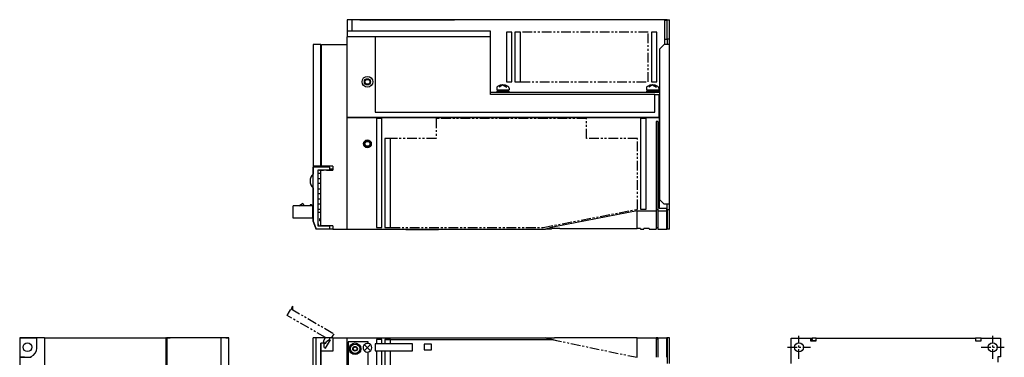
# Model space of a CAD drawing. Extents: x -955 to 8, y -436 to 332.
# Tile 3 of 3: x -628 to 8, y -6 to 211. Entities that reach past the tile are written whole.
import ezdxf

# ---------------------------------------------------------------- set-up
doc = ezdxf.new("R2010")
doc.units = 0
doc.linetypes.add('CENTER', pattern=[2, 1.25, -0.25, 0.25, -0.25])
doc.linetypes.add('PHANTOM', pattern=[2.5, 1.25, -0.25, 0.25, -0.25, 0.25, -0.25])
for name, color, linetype in [('CENTER', 6, 'CENTER'), ('OUTLINE', 7, 'CONTINUOUS'), ('PHANTOM', 3, 'PHANTOM'), ('THIN_LINE', 6, 'CONTINUOUS')]:
    doc.layers.add(name, color=color, linetype=linetype)

msp = doc.modelspace()

# ---------------------------------------------------------------- linework, layer by layer
at = {"layer": 'CENTER', "ltscale": 5}
for p, q in [((-125, -7.5), (-125, 7.5)), ((0, -7.5), (0, 7.5)), ((-132.5, 0), (-117.5, 0)), ((-7.5, 0), (7.5, 0))]:
    msp.add_line(p, q, dxfattribs=at)
at = {"layer": 'OUTLINE'}
for p, q in [((-416.47, 211.33), (-416.47, 203.93)), ((-413.57, 211.33), (-416.47, 211.33)), ((-413.57, 211.33), (-413.57, 203.93)), ((-413.37, 211.13), (-413.57, 211.13)), ((-210.07, 211.33), (-413.37, 211.33)), ((-413.37, 203.93), (-413.37, 211.33)), ((-408.37, 211.43), (-347.37, 211.43)), ((-408.37, 211.43), (-408.37, 211.33)), ((-347.37, 211.43), (-347.37, 211.33)), ((-211.67, 198.83), (-211.67, 211.13)), ((-211.67, 211.13), (-210.07, 211.13)), ((-210.07, 198.83), (-210.07, 211.33)), ((-210.07, 211.33), (-208.47, 211.33)), ((-208.47, 198.83), (-208.47, 211.33)), ((-323.97, 203.93), (-416.47, 203.93)), ((-416.47, 203.93), (-416.47, 200.33)), ((-323.97, 200.33), (-323.97, 203.93)), ((-313.77, 203.33), (-313.77, 171.33)), ((-310.27, 203.33), (-313.77, 203.33)), ((-310.27, 171.33), (-310.27, 203.33)), ((-308.27, 203.33), (-308.27, 171.33)), ((-304.77, 203.33), (-308.27, 203.33)), ((-304.77, 171.33), (-304.77, 203.33)), ((-220.27, 203.33), (-220.27, 171.33)), ((-216.77, 203.33), (-220.27, 203.33)), ((-216.77, 171.33), (-216.77, 203.33)), ((-416.47, 148.53), (-416.47, 200.33)), ((-398.47, 200.33), (-416.47, 200.33)), ((-323.97, 200.33), (-398.47, 200.33)), ((-398.47, 200.33), (-398.47, 151.73)), ((-323.97, 163.13), (-323.97, 200.33)), ((-211.67, 195.33), (-211.67, 198.83)), ((-211.67, 198.83), (-210.07, 198.83)), ((-208.47, 198.83), (-210.07, 198.83)), ((-210.07, 198.83), (-210.07, 195.33)), ((-208.47, 195.33), (-208.47, 198.83)), ((-438.49, 195.33), (-438.49, 116.93)), ((-433.49, 195.33), (-438.49, 195.33)), ((-433.49, 116.93), (-433.49, 195.33)), ((-433.07, 116.83), (-433.07, 195.33)), ((-433.07, 195.33), (-416.67, 195.33)), ((-416.67, 76.33), (-416.67, 195.33)), ((-416.67, 195.33), (-416.47, 195.33)), ((-211.97, 195.33), (-214.97, 192.33)), ((-214.97, 192.33), (-214.97, 95.33)), ((-208.47, 195.33), (-211.97, 195.33)), ((-208.47, 92.33), (-208.47, 195.33)), ((-433.07, 169.33), (-433.49, 169.33)), ((-320.07, 167.27), (-320.07, 166.23)), ((-320.07, 166.23), (-312.07, 166.23)), ((-320.07, 165.23), (-320.07, 164.73)), ((-320.07, 165.23), (-312.07, 165.23)), ((-319.87, 166.23), (-319.87, 165.23)), ((-316.07, 169.33), (-318.53, 167.86)), ((-316.36, 166.23), (-315.78, 165.23)), ((-316.07, 169.33), (-313.6, 167.86)), ((-313.77, 171.33), (-310.27, 171.33)), ((-312.27, 165.23), (-312.27, 166.23)), ((-312.07, 167.27), (-312.07, 166.23)), ((-312.07, 164.73), (-312.07, 165.23)), ((-308.27, 171.33), (-304.77, 171.33)), ((-223.47, 167.27), (-223.47, 166.23)), ((-223.47, 166.23), (-215.47, 166.23)), ((-223.47, 165.23), (-223.47, 164.73)), ((-223.47, 165.23), (-215.47, 165.23)), ((-223.27, 166.23), (-223.27, 165.23)), ((-219.47, 169.33), (-221.93, 167.86)), ((-220.27, 171.33), (-216.77, 171.33)), ((-219.76, 166.23), (-219.18, 165.23)), ((-219.47, 169.33), (-217, 167.86)), ((-215.67, 165.23), (-215.67, 166.23)), ((-215.47, 167.27), (-215.47, 166.23)), ((-215.47, 164.73), (-215.47, 165.23)), ((-323.97, 164.73), (-214.97, 164.73)), ((-217.97, 163.13), (-323.97, 163.13)), ((-217.97, 151.73), (-217.97, 163.13)), ((-217.97, 163.13), (-215.17, 163.13)), ((-217.97, 163.13), (-215.17, 163.13)), ((-215.17, 148.53), (-215.17, 163.13)), ((-215.17, 163.13), (-214.97, 163.13)), ((-215.17, 163.13), (-214.97, 163.13)), ((-416.47, 148.53), (-215.17, 148.53)), ((-416.47, 148.33), (-215.17, 148.33)), ((-416.47, 76.33), (-416.47, 148.33)), ((-398.47, 151.73), (-217.97, 151.73)), ((-397.67, 147.73), (-397.67, 77.33)), ((-394.17, 147.73), (-397.67, 147.73)), ((-394.17, 77.33), (-394.17, 147.73)), ((-227.17, 147.73), (-227.17, 89.11)), ((-223.67, 147.73), (-227.17, 147.73)), ((-223.67, 89.11), (-223.67, 147.73)), ((-214.97, 148.53), (-215.17, 148.53)), ((-215.17, 148.33), (-215.17, 148.53)), ((-215.17, 148.33), (-215.17, 89.83)), ((-217.17, 145.73), (-217.17, 88.11)), ((-216.17, 145.73), (-217.17, 145.73)), ((-216.17, 145.73), (-216.17, 88.11)), ((-392.17, 134.73), (-392.17, 77.33)), ((-388.67, 134.73), (-392.17, 134.73)), ((-388.67, 77.33), (-388.67, 134.73)), ((-438.49, 116.93), (-438.49, 114.73)), ((-433.49, 116.93), (-438.49, 116.93)), ((-438.49, 114.73), (-438.49, 111.8)), ((-438.47, 114.73), (-438.49, 114.73)), ((-438.47, 116.83), (-438.47, 111.82)), ((-436.27, 116.83), (-438.47, 116.83)), ((-438.47, 81.33), (-438.47, 116.33)), ((-427.68, 116.33), (-438.47, 116.33)), ((-436.49, 116.93), (-436.49, 116.83)), ((-436.27, 116.93), (-436.27, 116.83)), ((-433.47, 116.83), (-436.27, 116.83)), ((-433.07, 119.03), (-433.49, 119.03)), ((-433.47, 116.33), (-433.47, 116.83)), ((-433.07, 116.83), (-433.47, 116.83)), ((-425.87, 116.83), (-433.07, 116.83)), ((-427.68, 114.36), (-427.68, 116.33)), ((-427.68, 115.21), (-425.87, 115.21)), ((-425.87, 116.83), (-425.87, 114.22)), ((-435.47, 114.36), (-435.47, 78.3)), ((-427.68, 114.36), (-435.47, 114.36)), ((-433.47, 112.23), (-435.47, 112.23)), ((-435.47, 108.93), (-433.47, 108.93)), ((-434.47, 114.25), (-434.47, 114.36)), ((-434.47, 114.25), (-431.93, 114.25)), ((-433.47, 78.33), (-433.47, 114.22)), ((-425.87, 114.22), (-433.47, 114.22)), ((-431.93, 114.36), (-431.93, 114.22)), ((-430, 114.22), (-430, 114.36)), ((-430, 114.25), (-425.87, 114.25)), ((-429.27, 114.22), (-429.27, 114.25)), ((-427.47, 114.22), (-427.47, 114.25)), ((-438.47, 102.84), (-438.47, 90.73)), ((-433.47, 105.63), (-435.47, 105.63)), ((-435.47, 102.33), (-433.47, 102.33)), ((-433.47, 99.03), (-435.47, 99.03)), ((-435.47, 95.73), (-433.47, 95.73)), ((-214.97, 95.33), (-211.97, 92.33)), ((-438.67, 91.29), (-451.47, 91.29)), ((-451.47, 83.29), (-451.47, 91.29)), ((-447.68, 91.29), (-445.47, 92.89)), ((-444.67, 92.09), (-444.67, 91.29)), ((-439.67, 91.89), (-440.47, 91.89)), ((-440.47, 91.89), (-440.47, 91.29)), ((-439.07, 91.29), (-439.67, 91.89)), ((-438.67, 83.29), (-438.67, 91.29)), ((-438.47, 90.69), (-438.67, 90.89)), ((-438.47, 89.89), (-438.67, 89.89)), ((-438.47, 90.73), (-438.47, 81.33)), ((-438.47, 90.73), (-438.47, 90.73)), ((-433.47, 92.43), (-435.47, 92.43)), ((-435.47, 89.13), (-433.47, 89.13)), ((-227.17, 89.11), (-223.67, 89.11)), ((-215.17, 89.83), (-210.27, 89.83)), ((-208.47, 92.33), (-211.97, 92.33)), ((-210.27, 89.83), (-210.07, 89.83)), ((-210.27, 88.11), (-210.27, 89.83)), ((-210.27, 89.11), (-210.07, 89.11)), ((-210.07, 89.83), (-210.07, 92.33)), ((-210.07, 89.11), (-210.07, 89.83)), ((-210.07, 89.11), (-210.07, 88.83)), ((-208.47, 88.83), (-208.47, 92.33)), ((-438.67, 83.29), (-451.47, 83.29)), ((-438.47, 84.69), (-438.67, 84.69)), ((-435.47, 87.33), (-433.47, 87.33)), ((-434.27, 83.23), (-433.47, 83.23)), ((-434.27, 81.63), (-434.27, 83.23)), ((-229.47, 88.11), (-282.68, 77.75)), ((-229.47, 82.11), (-229.47, 88.11)), ((-229.47, 88.11), (-217.17, 88.11)), ((-216.17, 88.81), (-217.17, 88.81)), ((-217.17, 88.11), (-217.17, 82.11)), ((-216.17, 88.11), (-210.27, 88.11)), ((-216.17, 88.11), (-216.17, 82.11)), ((-210.27, 82.11), (-210.27, 88.11)), ((-210.07, 88.83), (-210.07, 76.33)), ((-208.47, 88.83), (-210.07, 88.83)), ((-208.47, 76.33), (-208.47, 88.83)), ((-436.47, 76.33), (-438.47, 81.33)), ((-438.47, 81.33), (-438.35, 81.03)), ((-438.35, 81.03), (-436.47, 76.33)), ((-438.35, 81.03), (-438.35, 81.03)), ((-427.68, 76.33), (-436.47, 76.33)), ((-436.47, 76.33), (-436.47, 76.33)), ((-435.47, 80.05), (-434.77, 78.33)), ((-435.47, 78.3), (-427.68, 78.3)), ((-434.77, 78.33), (-434.47, 78.33)), ((-434.47, 78.33), (-433.47, 78.33)), ((-434.47, 78.3), (-434.47, 78.33)), ((-434.27, 81.63), (-433.47, 81.63)), ((-425.87, 78.33), (-433.47, 78.33)), ((-431.93, 78.33), (-431.93, 78.3)), ((-430, 78.3), (-430, 78.33)), ((-427.68, 76.33), (-427.68, 78.3)), ((-425.87, 76.33), (-427.68, 76.33)), ((-425.87, 78.33), (-425.87, 76.33)), ((-425.87, 76.33), (-416.67, 76.33)), ((-416.67, 76.53), (-416.47, 76.53)), ((-416.47, 76.33), (-288.47, 76.33)), ((-397.67, 77.33), (-394.17, 77.33)), ((-392.17, 77.33), (-388.67, 77.33)), ((-378.67, 76.33), (-378.67, 75.83)), ((-371.67, 76.33), (-371.67, 75.83)), ((-357.67, 76.33), (-357.67, 75.83)), ((-357.57, 76.33), (-357.57, 75.83)), ((-284.87, 76.33), (-288.47, 76.33)), ((-284.87, 76.33), (-284.45, 76.63)), ((-279.31, 76.63), (-284.45, 76.63)), ((-279.31, 76.63), (-229.47, 76.63)), ((-229.47, 76.63), (-229.47, 82.11)), ((-227.17, 76.63), (-229.47, 76.63)), ((-227.17, 76.63), (-227.17, 76.33)), ((-227.17, 76.33), (-225.17, 76.33)), ((-221.67, 76.63), (-225.17, 76.63)), ((-225.17, 76.33), (-225.17, 76.63)), ((-221.67, 76.63), (-221.67, 76.33)), ((-221.67, 76.33), (-217.17, 76.33)), ((-217.17, 82.11), (-217.17, 76.33)), ((-216.17, 77.03), (-217.17, 77.03)), ((-216.17, 82.11), (-216.17, 76.33)), ((-216.17, 76.33), (-210.27, 76.33)), ((-210.27, 76.33), (-210.27, 82.11)), ((-210.27, 77.33), (-210.07, 77.33)), ((-208.47, 76.33), (-210.07, 76.33)), ((-371.67, 75.83), (-378.67, 75.83)), ((-357.67, 75.83), (-371.67, 75.83)), ((-357.57, 75.83), (-357.67, 75.83)), ((-627.89, 6.06), (-627.89, -6.04)), ((-616.89, 6.06), (-627.89, 6.06)), ((-627.69, 5.86), (-627.69, -6.04)), ((-616.89, 5.86), (-627.69, 5.86)), ((-611.89, 6.06), (-616.89, 6.06)), ((-616.89, -0.44), (-616.89, 6.06)), ((-611.89, 6.06), (-611.89, -243.94)), ((-611.89, 6.06), (-533.49, 6.06)), ((-533.49, 6.06), (-533.49, -65.55)), ((-533.39, 6.06), (-533.49, 6.06)), ((-533.39, 6.06), (-530.78, 6.06)), ((-533.39, -2.54), (-533.39, 6.06)), ((-497.89, 6.06), (-532.89, 6.06)), ((-532.89, 6.06), (-532.89, -25.94)), ((-494.89, 6.06), (-530.78, 6.06)), ((-497.89, -25.94), (-497.89, 6.06)), ((-492.89, 6.06), (-497.89, 6.06)), ((-494.89, 6.06), (-492.89, 6.06)), ((-492.89, -25.94), (-492.89, 6.06)), ((-438.47, -25.94), (-438.47, 6.06)), ((-436.47, 6.06), (-438.47, 6.06)), ((-427.68, 6.06), (-436.47, 6.06)), ((-436.47, -25.94), (-436.47, 6.06)), ((-433.5, 2.6), (-433.5, -25.94)), ((-430.97, 2.6), (-433.5, 2.6)), ((-433.5, 2.06), (-433.47, 2.06)), ((-433.49, 2.06), (-433.49, 2.6)), ((-425.87, 6.06), (-433.47, 6.06)), ((-433.47, 6.06), (-433.47, 6.06)), ((-433.47, -2.39), (-433.47, 2.6)), ((-427.68, 5.06), (-430, 3.58)), ((-430, 3.58), (-430, 3.56)), ((-427.68, 5.06), (-427.68, 6.06)), ((-425.87, 6.06), (-416.67, 6.06)), ((-425.87, 6.06), (-425.87, -2.54)), ((-416.67, -243.94), (-416.67, 6.06)), ((-416.67, 5.86), (-416.47, 5.86)), ((-416.47, -243.94), (-416.47, 6.06)), ((-416.47, 6.06), (-288.47, 6.06)), ((-415.97, 3.56), (-415.97, -14.44)), ((-402.97, 3.56), (-415.97, 3.56)), ((-401.84, -1.86), (-405.1, 1.39)), ((-401.84, 1.39), (-405.1, -1.86)), ((-402.97, 2.52), (-402.97, 3.56)), ((-397.67, 2.16), (-398.47, 2.16)), ((-398.47, 2.16), (-398.47, -2.34)), ((-394.17, 5.06), (-397.67, 5.06)), ((-397.67, 5.06), (-397.67, 2.16)), ((-394.17, 5.06), (-397.67, 5.06)), ((-394.17, 2.16), (-397.67, 2.16)), ((-394.17, 2.16), (-394.17, 5.06)), ((-392.17, 2.16), (-394.17, 2.16)), ((-392.17, 5.06), (-284.87, 5.06)), ((-392.17, 5.06), (-392.17, 2.16)), ((-388.67, 5.06), (-392.17, 5.06)), ((-374.47, 2.16), (-392.17, 2.16)), ((-388.67, 2.16), (-388.67, 5.06)), ((-374.47, -2.34), (-374.47, 2.16)), ((-366.77, 1.96), (-366.77, -1.64)), ((-362.17, 1.96), (-366.77, 1.96)), ((-362.17, -1.64), (-362.17, 1.96)), ((-288.47, 6.06), (-282.68, 6.06)), ((-288.47, 6.06), (-282.68, 6.06)), ((-284.87, 5.06), (-284.45, 5.06)), ((-229.47, 6.06), (-282.68, 6.06)), ((-229.47, 6.06), (-282.68, 6.06)), ((-229.47, 6.06), (-217.17, 6.06)), ((-229.47, -0.44), (-229.47, 6.06)), ((-229.47, 6.06), (-217.17, 6.06)), ((-216.17, 6.06), (-217.17, 6.06)), ((-216.17, 6.06), (-217.17, 6.06)), ((-217.17, 6.06), (-217.17, -0.44)), ((-216.17, 5.36), (-217.17, 5.36)), ((-216.17, 5.36), (-217.17, 5.36)), ((-216.17, 6.06), (-210.27, 6.06)), ((-216.17, 6.06), (-210.27, 6.06)), ((-216.17, 6.06), (-216.17, -0.44)), ((-210.07, 6.06), (-210.27, 6.06)), ((-210.07, 6.06), (-210.27, 6.06)), ((-210.27, -0.44), (-210.27, 6.06)), ((-210.27, 5.06), (-210.07, 5.06)), ((-210.27, 5.06), (-210.07, 5.06)), ((-208.47, 6.06), (-210.07, 6.06)), ((-208.47, 6.06), (-210.07, 6.06)), ((-210.07, 6.06), (-210.07, -10.44)), ((-208.47, -10.44), (-208.47, 6.06)), ((-130, 6), (-117.5, 6)), ((-130, -10.5), (-130, 6)), ((-117.5, 6), (-116.5, 6)), ((-117.5, 6), (-117.5, 4.25)), ((-117.5, 4.25), (-114, 4.25)), ((-117.22, 4.25), (-117.22, 5)), ((-117.22, 5), (-116.5, 5)), ((-114, 6), (-116.5, 6)), ((-116.5, 6), (-116.5, 5)), ((-116.5, 4.4), (-116.5, 5)), ((-116.5, 4.4), (-114, 4.4)), ((-114, 6), (-11, 6)), ((-114, 4.25), (-114, 6)), ((-7.5, 6), (-11, 6)), ((-11, 6), (-11, 4.25)), ((-11, 4.25), (-7.5, 4.25)), ((-7.5, 6), (5, 6)), ((-7.5, 4.25), (-7.5, 6)), ((5, 6), (5, -6.1)), ((-627.69, -6.04), (-627.89, -6.04)), ((-627.69, -6.04), (-624.89, -6.04)), ((-626.14, -6.44), (-626.14, -6.04)), ((-624.89, -6.04), (-624.89, -6.44)), ((-620.49, -6.44), (-620.49, -5.94)), ((-533.39, -2.54), (-533.39, -10.74)), ((-532.89, -2.54), (-533.39, -2.54)), ((-433.5, -2.54), (-433.47, -2.54)), ((-427.47, -2.39), (-433.47, -2.39)), ((-425.87, -2.54), (-433.47, -2.54)), ((-433.47, -26.14), (-433.47, -2.54)), ((-427.47, -2.54), (-427.47, -2.39)), ((-402.97, -144.88), (-402.97, -2.99)), ((-398.47, -2.34), (-397.67, -2.34)), ((-397.67, -2.34), (-397.67, -145.34)), ((-397.67, -2.34), (-394.17, -2.34)), ((-394.17, -145.34), (-394.17, -2.34)), ((-394.17, -2.34), (-392.17, -2.34)), ((-392.17, -2.34), (-392.17, -145.34)), ((-392.17, -2.34), (-374.47, -2.34)), ((-388.67, -145.34), (-388.67, -2.34)), ((-366.77, -1.64), (-362.17, -1.64)), ((-229.47, -6.44), (-229.47, -0.44)), ((-217.17, -0.44), (-217.17, -6.44)), ((-216.17, -0.44), (-216.17, -6.44)), ((-210.27, -6.44), (-210.27, -0.44)), ((3.25, -6.1), (3.25, -9.6)), ((5, -6.1), (3.25, -6.1)), ((-627.89, -6.44), (-627.89, -231.44)), ((-627.89, -6.44), (-620.49, -6.44))]:
    msp.add_line(p, q, dxfattribs=at)
at = {"layer": 'OUTLINE', "flags": 128}
for points in [[(-284.87, 5.06), (-286.25, 5.41), (-288.47, 6.06)], [(-279.31, 3.87), (-281.28, 4.3), (-284.45, 5.06)]]:
    msp.add_lwpolyline(points, dxfattribs=at)
at = {"layer": 'OUTLINE'}
for centre, radius in [((-403.47, 171.33), 3.5), ((-403.47, 171.33), 1.6), ((-403.47, 131.33), 2.5), ((-403.47, 131.33), 1.6), ((-622.89, 0.06), 2.85), ((-411.47, -0.94), 3.75), ((-411.47, -0.94), 3), ((-411.47, -0.94), 1.2), ((-125, 0), 2.85), ((0, 0), 2.85)]:
    msp.add_circle(centre, radius, dxfattribs=at)
for centre, radius, start, end in [((-318.77, 167.27), 1.3, 121.28067, 180), ((-316.07, 162.83), 6.5, 58.71933, 121.28067), ((-313.37, 167.27), 1.3, 0, 58.71933), ((-222.17, 167.27), 1.3, 121.28067, 180), ((-219.47, 162.83), 6.5, 58.71933, 121.28067), ((-216.77, 167.27), 1.3, 0, 58.71933), ((-434.42, 107.33), 6.05, 132.03379, 227.96621), ((-445.47, 92.09), 0.8, 0, 90), ((-270.5, 15.57), 63.36, 101.08619, 106.47832), ((-430.97, 3.56), 1.05, 246.80109, 0), ((-430.97, 3.56), 0.965, 270, 0), ((-430.97, 3.56), 1.05, 0, 3.88502), ((-403.47, -0.24), 2.8, 79.71344, 280.28656), ((-403.47, -0.24), 2.8, 280.28656, 79.71344), ((-272.31, 57.27), 53.7, 252.48106, 256.46833), ((-622.89, -0.44), 6, 293.57818, 0)]:
    msp.add_arc(centre, radius, start, end, dxfattribs=at)
at = {"layer": 'PHANTOM', "ltscale": 5}
for p, q in [((-222.27, 203.33), (-304.77, 203.33)), ((-222.27, 171.33), (-222.27, 203.33)), ((-304.77, 171.33), (-222.27, 171.33)), ((-262.17, 147.73), (-359.17, 147.73)), ((-359.17, 147.73), (-359.17, 134.73)), ((-262.17, 134.73), (-262.17, 147.73)), ((-359.17, 134.73), (-388.67, 134.73)), ((-229.17, 134.73), (-262.17, 134.73)), ((-229.17, 89.11), (-229.17, 134.73)), ((-290.07, 77.33), (-229.57, 89.11)), ((-229.57, 89.11), (-229.17, 89.11)), ((-388.67, 77.33), (-290.07, 77.33)), ((-451.77, 26.54), (-452.77, 24.81)), ((-455.25, 20.51), (-453.77, 23.07)), ((-430.54, 6.24), (-455.25, 20.51)), ((-452.77, 24.81), (-425.06, 8.81)), ((-430.45, -0.54), (-426.06, 7.07)), ((-426.06, 7.07), (-425.06, 8.81)), ((-431.8, 4.05), (-430.54, 6.24)), ((-431.32, -0.04), (-431.44, 2.72)), ((-388.67, 5.06), (-284.87, 5.06)), ((-284.87, 5.06), (-284.45, 5.06)), ((-284.45, 5.06), (-229.47, -6.44)), ((-431.32, -0.04), (-430.45, -0.54))]:
    msp.add_line(p, q, dxfattribs=at)
at = {"layer": 'PHANTOM'}
msp.add_line((-453.77, 23.07), (-452.77, 24.81), dxfattribs=at)
at = {"layer": 'PHANTOM', "ltscale": 5}
msp.add_arc((-461.85, 25.37), 10.15, 353.52496, 6.59306, dxfattribs=at)
at = {"layer": 'PHANTOM'}
msp.add_arc((-430.97, 3.56), 0.965, 150, 240, dxfattribs=at)
at = {"layer": 'THIN_LINE'}
for centre, radius in [((-403.47, 171.33), 2), ((-403.47, 131.33), 2), ((-411.47, -0.94), 1.5)]:
    msp.add_circle(centre, radius, dxfattribs=at)

doc.saveas('drawing.dxf')
